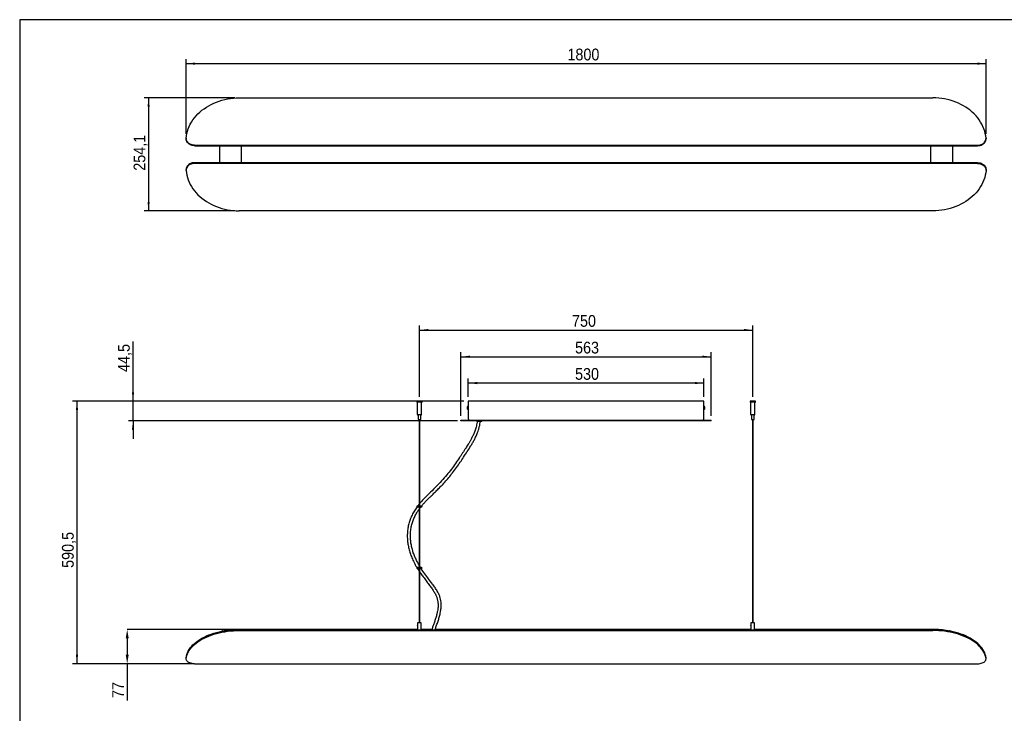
# Model space of a CAD drawing. Header units: millimetres. Extents: x 51 to 4151, y 47 to 2917.
# Tile 5 of 8: x 51 to 2266, y 1357 to 2917. Entities that reach past the tile are written whole.
import ezdxf

# ---------------------------------------------------------------- set-up
doc = ezdxf.new("R2010")
doc.units = ezdxf.units.MM
doc.header["$LTSCALE"] = 10
doc.header["$PDSIZE"] = -1
doc.linetypes.add('SLD-Solido', pattern=[0])
doc.layers.add('QUOTE', color=1, linetype='SLD-Solido')
doc.layers.add('SCHIZZI', color=9, linetype='Continuous')
doc.styles.add('SLDTEXTSTYLE0', font='GOTHIC.TTF', dxfattribs={"width": 0.913})
doc.dimstyles.new('SLDDIMSTYLE0', dxfattribs={"dimtxt": 26.458333, "dimasz": 20, "dimexe": 0, "dimexo": 0.0625, "dimgap": 6.614583, "dimtad": 1, "dimdec": 1, "dimrnd": 1e-09, "dimzin": 12, "dimdsep": 46, "dimtxsty": 'SLDTEXTSTYLE0', "dimsah": 1, "dimcen": 0.09, "dimadec": 0, "dimazin": 3, "dimtfac": 1, "dimtdec": 1, "dimtofl": 0, "dimtmove": 0, "dimatfit": 3, "dimfxl": 1, "dimfrac": 2, "dimtolj": 1, "dimtzin": 12, "dimarcsym": 0})
doc.dimstyles.new('SLDDIMSTYLE1', dxfattribs={"dimtxt": 26.458333, "dimasz": 20, "dimexe": 0, "dimexo": 0.0625, "dimgap": 6.614583, "dimtad": 1, "dimdec": 1, "dimrnd": 1e-09, "dimzin": 12, "dimdsep": 46, "dimtxsty": 'SLDTEXTSTYLE0', "dimsah": 1, "dimcen": 0.09, "dimadec": 0, "dimazin": 3, "dimtfac": 1, "dimtdec": 1, "dimtmove": 0, "dimatfit": 0, "dimfxl": 1, "dimfrac": 2, "dimtolj": 1, "dimtzin": 12, "dimarcsym": 0})

# ---------------------------------------------------------------- blocks, each defined once
blk = doc.blocks.new('_D')
at = {"layer": 'QUOTE', "transparency": 16777216}
for p, q in [((950.3, 2069.2), (950.3, 2229.3)), ((950.3, 2219.3), (1700.3, 2219.3)), ((1700.3, 2069.2), (1700.3, 2229.3))]:
    blk.add_line(p, q, dxfattribs=at)
for points in [[(950.3, 2219.3), (970.3, 2216.8), (970.3, 2221.8)], [(1700.3, 2219.3), (1680.3, 2221.8), (1680.3, 2216.8)]]:
    blk.add_solid(points, dxfattribs=at)
at = {"layer": 'QUOTE', "transparency": 16777216, "insert": (1293.6, 2253.1), "char_height": 26.46, "attachment_point": 1, "style": 'SLDTEXTSTYLE0'}
blk.add_mtext('750', dxfattribs=at)
blk = doc.blocks.new('_D_1')
at = {"layer": 'Defpoints', "color": 0, "transparency": 16777216}
for p in [(292.8, 1545.9), (544.7, 1545.9), (444.3, 1468.9)]:
    blk.add_point(p, dxfattribs=at)
at = {"layer": 'QUOTE', "color": 0, "lineweight": -2, "transparency": 16777216}
for p, q in [((544.7, 1545.9), (292.8, 1545.9)), ((292.8, 1525.9), (292.8, 1488.9)), ((444.2, 1468.9), (292.8, 1468.9)), ((292.8, 1468.9), (292.8, 1386.1))]:
    blk.add_line(p, q, dxfattribs=at)
at = {"layer": 'QUOTE', "color": 0, "transparency": 16777216}
for points in [[(289.5, 1525.9), (296.2, 1525.9), (292.8, 1545.9)], [(289.5, 1488.9), (296.2, 1488.9), (292.8, 1468.9)]]:
    blk.add_solid(points, dxfattribs=at)
at = {"layer": 'QUOTE', "color": 0, "transparency": 16777216, "insert": (259.1, 1409.7), "char_height": 26.46, "attachment_point": 2, "rotation": 90, "style": 'SLDTEXTSTYLE0'}
blk.add_mtext('\\A1;77', dxfattribs=at)
blk = doc.blocks.new('_D_2')
at = {"layer": 'QUOTE', "transparency": 16777216}
for p, q in [((1050.3, 2059.3), (169.8, 2059.3)), ((179.8, 2059.3), (179.8, 1468.9)), ((434.3, 1468.9), (169.8, 1468.9))]:
    blk.add_line(p, q, dxfattribs=at)
for points in [[(179.8, 2059.3), (177.3, 2039.3), (182.3, 2039.3)], [(179.8, 1468.9), (182.3, 1488.9), (177.3, 1488.9)]]:
    blk.add_solid(points, dxfattribs=at)
at = {"layer": 'QUOTE', "transparency": 16777216, "insert": (146, 1684.4), "char_height": 26.46, "attachment_point": 1, "rotation": 90, "style": 'SLDTEXTSTYLE0'}
blk.add_mtext('590,5', dxfattribs=at)
blk = doc.blocks.new('_D_3')
at = {"layer": 'QUOTE', "transparency": 16777216}
for p, q in [((305.9, 2059.3), (305.9, 2193.5)), ((1050.3, 2059.3), (295.9, 2059.3)), ((305.9, 2014.8), (305.9, 2059.3)), ((1035.8, 2014.8), (295.9, 2014.8)), ((305.9, 2014.8), (305.9, 1974.8))]:
    blk.add_line(p, q, dxfattribs=at)
for points in [[(305.9, 2059.3), (308.4, 2079.3), (303.4, 2079.3)], [(305.9, 2014.8), (303.4, 1994.8), (308.4, 1994.8)]]:
    blk.add_solid(points, dxfattribs=at)
at = {"layer": 'QUOTE', "transparency": 16777216, "insert": (272.1, 2125.1), "char_height": 26.46, "attachment_point": 1, "rotation": 90, "style": 'SLDTEXTSTYLE0'}
blk.add_mtext('44,5', dxfattribs=at)
blk = doc.blocks.new('_D_4')
at = {"layer": 'QUOTE', "transparency": 16777216}
for p, q in [((1043.8, 2026.3), (1043.8, 2169.3)), ((1043.8, 2159.3), (1606.8, 2159.3)), ((1606.8, 2026.3), (1606.8, 2169.3))]:
    blk.add_line(p, q, dxfattribs=at)
for points in [[(1043.8, 2159.3), (1063.8, 2156.8), (1063.8, 2161.8)], [(1606.8, 2159.3), (1586.8, 2161.8), (1586.8, 2156.8)]]:
    blk.add_solid(points, dxfattribs=at)
at = {"layer": 'QUOTE', "transparency": 16777216, "insert": (1300.5, 2193.1), "char_height": 26.46, "attachment_point": 1, "style": 'SLDTEXTSTYLE0'}
blk.add_mtext('563', dxfattribs=at)
blk = doc.blocks.new('_D_5')
at = {"layer": 'QUOTE', "transparency": 16777216}
for p, q in [((1060.3, 2069.3), (1060.3, 2110.1)), ((1590.3, 2069.3), (1590.3, 2110.1)), ((1590.3, 2100.1), (1060.3, 2100.1))]:
    blk.add_line(p, q, dxfattribs=at)
for points in [[(1060.3, 2100.1), (1080.3, 2097.6), (1080.3, 2102.6)], [(1590.3, 2100.1), (1570.3, 2102.6), (1570.3, 2097.6)]]:
    blk.add_solid(points, dxfattribs=at)
at = {"layer": 'QUOTE', "transparency": 16777216, "insert": (1300.5, 2133.9), "char_height": 26.46, "attachment_point": 1, "style": 'SLDTEXTSTYLE0'}
blk.add_mtext('530', dxfattribs=at)
blk = doc.blocks.new('_D_8')
at = {"layer": 'QUOTE', "transparency": 16777216}
for p, q in [((535, 2741.6), (331, 2741.6)), ((341, 2741.6), (341, 2487.5)), ((535, 2487.5), (331, 2487.5))]:
    blk.add_line(p, q, dxfattribs=at)
for points in [[(341, 2741.6), (338.5, 2721.6), (343.5, 2721.6)], [(341, 2487.5), (343.5, 2507.5), (338.5, 2507.5)]]:
    blk.add_solid(points, dxfattribs=at)
at = {"layer": 'QUOTE', "transparency": 16777216, "insert": (307.2, 2577.6), "char_height": 26.46, "attachment_point": 1, "rotation": 90, "style": 'SLDTEXTSTYLE0'}
blk.add_mtext('254,1', dxfattribs=at)
blk = doc.blocks.new('_D_9')
at = {"layer": 'QUOTE', "transparency": 16777216}
for p, q in [((425.3, 2660.7), (425.3, 2828.5)), ((425.3, 2818.5), (2225.3, 2818.5)), ((2225.3, 2660.7), (2225.3, 2828.5))]:
    blk.add_line(p, q, dxfattribs=at)
for points in [[(425.3, 2818.5), (445.3, 2816), (445.3, 2821)], [(2225.3, 2818.5), (2205.3, 2821), (2205.3, 2816)]]:
    blk.add_solid(points, dxfattribs=at)
at = {"layer": 'QUOTE', "transparency": 16777216, "insert": (1283.4, 2852.3), "char_height": 26.46, "attachment_point": 1, "style": 'SLDTEXTSTYLE0'}
blk.add_mtext('1800', dxfattribs=at)

msp = doc.modelspace()

# ---------------------------------------------------------------- linework, layer by layer
for p, q in [((544.96, 2741.63), (2105.64, 2741.63)), ((425.3, 2650.71), (425.3, 2649.56)), ((2225.3, 2650.71), (2225.3, 2649.56)), ((444.3, 2635.14), (2206.3, 2635.14)), ((444.3, 2634), (2206.3, 2634)), ((500.3, 2634), (500.3, 2595.75)), ((550.3, 2595.75), (550.3, 2633.58)), ((2100.3, 2633.58), (2100.3, 2595.75)), ((2150.3, 2595.75), (2150.3, 2634)), ((2206.3, 2595.75), (444.3, 2595.75)), ((2206.3, 2595.17), (444.3, 2595.17)), ((2206.3, 2594.02), (444.3, 2594.02)), ((425.3, 2579.61), (425.3, 2580.18)), ((425.3, 2578.46), (425.3, 2579.61)), ((2225.3, 2579.61), (2225.3, 2580.18)), ((2225.3, 2578.46), (2225.3, 2579.61)), ((2105.64, 2487.54), (544.96, 2487.54)), ((944.3, 2059.35), (944.3, 2057.55)), ((956.3, 2059.35), (944.3, 2059.35)), ((956.1, 2057.35), (944.5, 2057.35)), ((945.3, 2057.35), (945.3, 2030.35)), ((955.3, 2030.35), (955.3, 2057.35)), ((956.3, 2057.55), (956.3, 2059.35)), ((1058.1, 2046.25), (1058.1, 2042.45)), ((1060.3, 2048.15), (1060, 2048.15)), ((1060, 2040.55), (1060.3, 2040.55)), ((1060.3, 2059.35), (1060.3, 2019.35)), ((1590.3, 2059.35), (1060.3, 2059.35)), ((1590.3, 2019.35), (1590.3, 2059.35)), ((1590.6, 2048.15), (1590.3, 2048.15)), ((1590.3, 2040.55), (1590.6, 2040.55)), ((1592.5, 2042.45), (1592.5, 2046.25)), ((1694.3, 2059.35), (1694.3, 2057.55)), ((1706.3, 2059.35), (1694.3, 2059.35)), ((1706.1, 2057.35), (1694.5, 2057.35)), ((1695.3, 2057.35), (1695.3, 2030.35)), ((1705.3, 2030.35), (1705.3, 2057.35)), ((1706.3, 2057.55), (1706.3, 2059.35)), ((947.3, 2028.35), (947.3, 2018.55)), ((953.3, 2028.35), (947.3, 2028.35)), ((947.5, 2018.35), (953.1, 2018.35)), ((949.67, 2018.35), (949.67, 1561.05)), ((950.92, 1561.05), (950.92, 2018.35)), ((953.3, 2018.55), (953.3, 2028.35)), ((1043.8, 2014.85), (1043.8, 2016.35)), ((1043.8, 2016.35), (1045.8, 2016.35)), ((1045.8, 2016.35), (1604.8, 2016.35)), ((1604.8, 2016.35), (1606.8, 2016.35)), ((1606.8, 2014.85), (1606.8, 2016.35)), ((1697.3, 2028.35), (1697.3, 2018.55)), ((1703.3, 2028.35), (1697.3, 2028.35)), ((1697.5, 2018.35), (1703.1, 2018.35)), ((1699.67, 2018.35), (1699.67, 1561.05)), ((1700.92, 1561.05), (1700.92, 2018.35)), ((1703.3, 2018.55), (1703.3, 2028.35)), ((1045.8, 2014.85), (1043.8, 2014.85)), ((1604.8, 2014.85), (1045.8, 2014.85)), ((1090.3, 2013.85), (1080.3, 2013.85)), ((1606.8, 2014.85), (1604.8, 2014.85)), ((949.67, 1823.42), (945.3, 1823.42)), ((945.3, 1821.42), (949.67, 1821.42)), ((955.3, 1823.42), (950.92, 1823.42)), ((950.92, 1821.42), (955.3, 1821.42)), ((949.67, 1685.17), (945.31, 1685.17)), ((952.92, 1685.17), (950.92, 1688.48)), ((955.3, 1685.17), (950.92, 1685.17)), ((945.3, 1683.17), (949.67, 1683.17)), ((945.89, 1683.17), (949.67, 1677.25)), ((950.92, 1683.17), (955.3, 1683.17)), ((946.8, 1561.05), (946.3, 1560.55)), ((946.3, 1560.55), (946.3, 1555.28)), ((954.3, 1560.55), (946.3, 1560.55)), ((946.3, 1552.82), (946.3, 1545.08)), ((953.8, 1561.05), (946.8, 1561.05)), ((954.3, 1560.55), (953.8, 1561.05)), ((954.3, 1545.08), (954.3, 1560.55)), ((1696.8, 1561.05), (1696.3, 1560.55)), ((1696.3, 1560.55), (1696.3, 1555.28)), ((1704.3, 1560.55), (1696.3, 1560.55)), ((1696.3, 1552.82), (1696.3, 1545.08)), ((1703.8, 1561.05), (1696.8, 1561.05)), ((1704.3, 1560.55), (1703.8, 1561.05)), ((1704.3, 1545.08), (1704.3, 1560.55)), ((507.3, 1543.05), (516.03, 1543.05)), ((946.3, 1545.9), (544.96, 1545.9)), ((544.96, 1545.08), (2105.64, 1545.08)), ((544.96, 1543.44), (2105.64, 1543.44)), ((978.21, 1545.9), (954.3, 1545.9)), ((1696.3, 1545.9), (985.61, 1545.9)), ((2105.64, 1545.9), (1704.3, 1545.9)), ((2134.56, 1543.05), (2143.3, 1543.05)), ((425.33, 1481.63), (425.3, 1482.23)), ((425.3, 1481.41), (425.3, 1482.23)), ((425.3, 1479.77), (425.3, 1481.41)), ((444.3, 1468.87), (2206.3, 1468.87)), ((2225.27, 1481.63), (2225.3, 1482.23)), ((2225.3, 1481.41), (2225.3, 1482.23)), ((2225.3, 1479.77), (2225.3, 1481.41))]:
    msp.add_line(p, q)
at = {"flags": 128}
for points in [[(425.3, 2650.71), (425.98, 2656.12), (427.03, 2661.5), (428.44, 2666.82), (430.2, 2672.07), (432.32, 2677.23), (434.78, 2682.29), (437.59, 2687.23), (440.72, 2692.03), (444.17, 2696.68), (447.93, 2701.17), (451.99, 2705.48), (456.33, 2709.6), (460.95, 2713.52), (465.82, 2717.23), (470.93, 2720.7), (476.28, 2723.94), (481.83, 2726.93), (487.58, 2729.67), (493.5, 2732.14), (499.58, 2734.33), (505.8, 2736.25), (512.14, 2737.89), (518.59, 2739.23), (525.11, 2740.28), (531.69, 2741.03), (538.32, 2741.48), (544.96, 2741.63)], [(2225.3, 2650.71), (2224.62, 2656.12), (2223.57, 2661.5), (2222.16, 2666.82), (2220.39, 2672.07), (2218.28, 2677.23), (2215.81, 2682.29), (2213.01, 2687.23), (2209.88, 2692.03), (2206.43, 2696.68), (2202.67, 2701.17), (2198.61, 2705.48), (2194.26, 2709.6), (2189.65, 2713.52), (2184.78, 2717.23), (2179.66, 2720.7), (2174.32, 2723.94), (2168.76, 2726.93), (2163.02, 2729.67), (2157.09, 2732.14), (2151.01, 2734.33), (2144.79, 2736.25), (2138.45, 2737.89), (2132.01, 2739.23), (2125.49, 2740.28), (2118.9, 2741.03), (2112.28, 2741.48), (2105.64, 2741.63)], [(444.3, 2635.14), (441.59, 2635.3), (438.94, 2635.77), (436.4, 2636.55), (434.03, 2637.61), (431.86, 2638.94), (429.94, 2640.51), (428.31, 2642.29), (427.01, 2644.24), (426.07, 2646.32), (425.49, 2648.49), (425.3, 2650.71)], [(444.3, 2634), (441.59, 2634.15), (438.94, 2634.63), (436.4, 2635.4), (434.03, 2636.47), (431.86, 2637.8), (429.94, 2639.37), (428.31, 2641.15), (427.01, 2643.09), (426.07, 2645.18), (425.49, 2647.34), (425.3, 2649.56)], [(2206.3, 2635.14), (2209, 2635.3), (2211.65, 2635.77), (2214.19, 2636.55), (2216.57, 2637.61), (2218.74, 2638.94), (2220.66, 2640.51), (2222.28, 2642.29), (2223.58, 2644.24), (2224.53, 2646.32), (2225.1, 2648.49), (2225.3, 2650.71)], [(2206.3, 2634), (2209, 2634.15), (2211.65, 2634.63), (2214.19, 2635.4), (2216.57, 2636.47), (2218.74, 2637.8), (2220.66, 2639.37), (2222.28, 2641.15), (2223.58, 2643.09), (2224.53, 2645.18), (2225.1, 2647.34), (2225.3, 2649.56)], [(444.3, 2595.75), (441.59, 2595.59), (438.94, 2595.12), (436.4, 2594.34), (434.03, 2593.27), (431.86, 2591.94), (429.94, 2590.37), (428.31, 2588.6), (427.01, 2586.65), (426.07, 2584.57), (425.49, 2582.4), (425.3, 2580.18)], [(444.3, 2595.17), (441.59, 2595.01), (438.94, 2594.54), (436.4, 2593.77), (434.03, 2592.7), (431.86, 2591.37), (429.94, 2589.8), (428.31, 2588.02), (427.01, 2586.07), (426.07, 2583.99), (425.49, 2581.82), (425.3, 2579.61)], [(444.3, 2595.17), (441.59, 2595.01), (438.94, 2594.54), (436.4, 2593.77), (434.03, 2592.7), (431.86, 2591.37), (429.94, 2589.8), (428.31, 2588.02), (427.01, 2586.07), (426.07, 2583.99), (425.49, 2581.82), (425.3, 2579.61)], [(444.3, 2594.02), (441.59, 2593.87), (438.94, 2593.39), (436.4, 2592.62), (434.03, 2591.55), (431.86, 2590.22), (429.94, 2588.65), (428.31, 2586.88), (427.01, 2584.93), (426.07, 2582.85), (425.49, 2580.68), (425.3, 2578.46)], [(2206.3, 2595.75), (2209, 2595.59), (2211.65, 2595.12), (2214.19, 2594.34), (2216.57, 2593.27), (2218.74, 2591.94), (2220.66, 2590.37), (2222.28, 2588.6), (2223.58, 2586.65), (2224.53, 2584.57), (2225.1, 2582.4), (2225.3, 2580.18)], [(2206.3, 2595.17), (2209, 2595.01), (2211.65, 2594.54), (2214.19, 2593.77), (2216.57, 2592.7), (2218.74, 2591.37), (2220.66, 2589.8), (2222.28, 2588.02), (2223.58, 2586.07), (2224.53, 2583.99), (2225.1, 2581.82), (2225.3, 2579.61)], [(2206.3, 2595.17), (2209, 2595.01), (2211.65, 2594.54), (2214.19, 2593.77), (2216.57, 2592.7), (2218.74, 2591.37), (2220.66, 2589.8), (2222.28, 2588.02), (2223.58, 2586.07), (2224.53, 2583.99), (2225.1, 2581.82), (2225.3, 2579.61)], [(2206.3, 2594.02), (2209, 2593.87), (2211.65, 2593.39), (2214.19, 2592.62), (2216.57, 2591.55), (2218.74, 2590.22), (2220.66, 2588.65), (2222.28, 2586.88), (2223.58, 2584.93), (2224.53, 2582.85), (2225.1, 2580.68), (2225.3, 2578.46)], [(425.3, 2578.46), (425.98, 2573.04), (427.03, 2567.67), (428.44, 2562.35), (430.2, 2557.1), (432.32, 2551.94), (434.78, 2546.88), (437.59, 2541.94), (440.72, 2537.14), (444.17, 2532.49), (447.93, 2528), (451.99, 2523.69), (456.33, 2519.56), (460.95, 2515.65), (465.82, 2511.94), (470.93, 2508.47), (476.28, 2505.23), (481.83, 2502.24), (487.58, 2499.5), (493.5, 2497.03), (499.58, 2494.83), (505.8, 2492.92), (512.14, 2491.28), (518.59, 2489.94), (525.11, 2488.89), (531.69, 2488.14), (538.32, 2487.69), (544.96, 2487.54)], [(2225.3, 2578.46), (2224.62, 2573.04), (2223.57, 2567.67), (2222.16, 2562.35), (2220.39, 2557.1), (2218.28, 2551.94), (2215.81, 2546.88), (2213.01, 2541.94), (2209.88, 2537.14), (2206.43, 2532.49), (2202.67, 2528), (2198.61, 2523.69), (2194.26, 2519.56), (2189.65, 2515.65), (2184.78, 2511.94), (2179.66, 2508.47), (2174.32, 2505.23), (2168.76, 2502.24), (2163.02, 2499.5), (2157.09, 2497.03), (2151.01, 2494.83), (2144.79, 2492.92), (2138.45, 2491.28), (2132.01, 2489.94), (2125.49, 2488.89), (2118.9, 2488.14), (2112.28, 2487.69), (2105.64, 2487.54)], [(425.3, 1481.41), (425.98, 1485.2), (427.03, 1488.97), (428.44, 1492.69), (430.2, 1496.37), (432.32, 1499.98), (434.78, 1503.52), (437.59, 1506.98), (440.72, 1510.34), (444.17, 1513.6), (447.93, 1516.74), (451.99, 1519.76), (456.33, 1522.65), (460.95, 1525.39), (465.82, 1527.99), (470.93, 1530.42), (476.28, 1532.69), (481.83, 1534.78), (487.58, 1536.7), (493.5, 1538.43), (499.58, 1539.97), (505.8, 1541.31), (512.14, 1542.45), (518.59, 1543.39), (525.11, 1544.13), (531.69, 1544.65), (538.32, 1544.97), (544.96, 1545.08)], [(425.3, 1479.77), (425.98, 1483.56), (427.03, 1487.33), (428.44, 1491.05), (430.2, 1494.73), (432.32, 1498.34), (434.78, 1501.88), (437.59, 1505.34), (440.72, 1508.7), (444.17, 1511.96), (447.93, 1515.11), (451.99, 1518.13), (456.33, 1521.01), (460.95, 1523.76), (465.82, 1526.35), (470.93, 1528.78), (476.28, 1531.05), (481.83, 1533.14), (487.58, 1535.06), (493.5, 1536.79), (499.58, 1538.33), (505.8, 1539.67), (512.14, 1540.81), (518.59, 1541.76), (525.11, 1542.49), (531.69, 1543.02), (538.32, 1543.33), (544.96, 1543.44)], [(425.3, 1482.23), (425.98, 1486.02), (427.03, 1489.79), (428.44, 1493.51), (430.2, 1497.19), (432.32, 1500.8), (434.78, 1504.34), (437.59, 1507.8), (440.72, 1511.16), (444.17, 1514.42), (447.93, 1517.56), (451.99, 1520.58), (456.33, 1523.47), (460.95, 1526.21), (465.82, 1528.81), (470.93, 1531.24), (476.28, 1533.51), (481.83, 1535.6), (487.58, 1537.52), (493.5, 1539.25), (499.58, 1540.79), (505.52, 1542.07)], [(2225.3, 1481.41), (2224.62, 1485.2), (2223.57, 1488.97), (2222.16, 1492.69), (2220.39, 1496.37), (2218.28, 1499.98), (2215.81, 1503.52), (2213.01, 1506.98), (2209.88, 1510.34), (2206.43, 1513.6), (2202.67, 1516.74), (2198.61, 1519.76), (2194.26, 1522.65), (2189.65, 1525.39), (2184.78, 1527.99), (2179.66, 1530.42), (2174.32, 1532.69), (2168.76, 1534.78), (2163.02, 1536.7), (2157.09, 1538.43), (2151.01, 1539.97), (2144.79, 1541.31), (2138.45, 1542.45), (2132.01, 1543.39), (2125.49, 1544.13), (2118.9, 1544.65), (2112.28, 1544.97), (2105.64, 1545.08)], [(2225.3, 1479.77), (2224.62, 1483.56), (2223.57, 1487.33), (2222.16, 1491.05), (2220.39, 1494.73), (2218.28, 1498.34), (2215.81, 1501.88), (2213.01, 1505.34), (2209.88, 1508.7), (2206.43, 1511.96), (2202.67, 1515.11), (2198.61, 1518.13), (2194.26, 1521.01), (2189.65, 1523.76), (2184.78, 1526.35), (2179.66, 1528.78), (2174.32, 1531.05), (2168.76, 1533.14), (2163.02, 1535.06), (2157.09, 1536.79), (2151.01, 1538.33), (2144.79, 1539.67), (2138.45, 1540.81), (2132.01, 1541.76), (2125.49, 1542.49), (2118.9, 1543.02), (2112.28, 1543.33), (2105.64, 1543.44)], [(2225.3, 1482.23), (2224.62, 1486.02), (2223.57, 1489.79), (2222.16, 1493.51), (2220.39, 1497.19), (2218.28, 1500.8), (2215.81, 1504.34), (2213.01, 1507.8), (2209.88, 1511.16), (2206.43, 1514.42), (2202.67, 1517.56), (2198.61, 1520.58), (2194.26, 1523.47), (2189.65, 1526.21), (2184.78, 1528.81), (2179.66, 1531.24), (2174.32, 1533.51), (2168.76, 1535.6), (2163.02, 1537.52), (2157.09, 1539.25), (2151.01, 1540.79), (2145.1, 1542.07)], [(444.3, 1468.87), (441.59, 1468.98), (438.94, 1469.31), (436.4, 1469.86), (434.03, 1470.6), (431.86, 1471.54), (429.94, 1472.63), (428.31, 1473.88), (427.01, 1475.24), (426.07, 1476.7), (425.49, 1478.22), (425.3, 1479.77)], [(2206.3, 1468.87), (2209, 1468.98), (2211.65, 1469.31), (2214.19, 1469.86), (2216.57, 1470.6), (2218.74, 1471.54), (2220.66, 1472.63), (2222.28, 1473.88), (2223.58, 1475.24), (2224.53, 1476.7), (2225.1, 1478.22), (2225.3, 1479.77)]]:
    msp.add_lwpolyline(points, dxfattribs=at)
for centre, radius, start, end in [((551.3, 2633.58), 1, 155.66789, 180), ((2099.3, 2633.58), 1, 0, 24.33211), ((944.5, 2057.55), 0.2, 180, 270), ((956.1, 2057.55), 0.2, 270, 0), ((1060, 2046.25), 1.9, 90, 180), ((1060, 2042.45), 1.9, 180, 270), ((1590.6, 2046.25), 1.9, 0, 90), ((1590.6, 2042.45), 1.9, 270, 0), ((1694.5, 2057.55), 0.2, 180, 270), ((1706.1, 2057.55), 0.2, 270, 0), ((947.3, 2030.35), 2, 180, 270), ((947.5, 2018.55), 0.2, 180, 270), ((953.1, 2018.55), 0.2, 270, 0), ((953.3, 2030.35), 2, 270, 0), ((1697.3, 2030.35), 2, 180, 270), ((1697.5, 2018.55), 0.2, 180, 270), ((1703.1, 2018.55), 0.2, 270, 0), ((1703.3, 2030.35), 2, 270, 0), ((1080.3, 2014.85), 1, 180, 270), ((1090.3, 2014.85), 1, 270, 0), ((945.3, 1822.42), 1, 90, 266.5455), ((955.3, 1822.42), 1, 270, 90), ((945.3, 1684.17), 1, 100.85643, 270), ((955.3, 1684.17), 1, 270, 90), ((544.72, 1342.46), 203.44, 89.93259, 99.60034), ((2105.87, 1342.46), 203.44, 80.39966, 90.06741)]:
    msp.add_arc(centre, radius, start, end)
for points, knots in [([(1060.3, 2019.35), (1060.55, 2018.95), (1061.06, 2018.15), (1061.83, 2017.14), (1062.57, 2016.47), (1063.06, 2016.39), (1063.3, 2016.35)], [0, 0, 0, 0, 0.254523, 0.5092461, 0.7643254, 1, 1, 1, 1]), ([(1587.3, 2016.35), (1587.55, 2016.39), (1588.06, 2016.49), (1588.83, 2017.21), (1589.57, 2018.21), (1590.06, 2018.98), (1590.3, 2019.35)], [0, 0, 0, 0, 0.254735, 0.5095867, 0.7644783, 1, 1, 1, 1]), ([(1080.34, 2013.95), (1080.28, 2013.45), (1079.96, 2010.93), (1079.1, 2006.62), (1077.82, 2001.17), (1075.98, 1994.91), (1073.48, 1988.05), (1070.22, 1980.76), (1066.89, 1974.28), (1063.6, 1968.43), (1060.41, 1963.11), (1057.38, 1958.24), (1054.24, 1953.31), (1050.99, 1948.29), (1047.54, 1943), (1044.07, 1937.74), (1038.83, 1929.82), (1031.65, 1919.18), (1022.22, 1906.08), (1011.82, 1892.9), (1000.47, 1879.92), (988.22, 1867.22), (975.6, 1854.99), (964.59, 1844.25), (956.32, 1835.69), (952.44, 1831.05), (950.92, 1829.23)], [0, 0, 0, 0, 0.00657112, 0.03275162, 0.05676723, 0.07901272, 0.11709378, 0.15144153, 0.18293272, 0.21206508, 0.23907826, 0.26408504, 0.28710787, 0.31550018, 0.34239774, 0.36989853, 0.39798522, 0.46690328, 0.53807054, 0.60975097, 0.6877112, 0.7652902, 0.84291962, 0.92037738, 0.96882285, 1, 1, 1, 1]), ([(955.15, 1823.42), (955.94, 1824.39), (958.21, 1827.2), (962.19, 1831.59), (967.05, 1836.72), (972.26, 1841.96), (978.06, 1847.62), (984.58, 1853.93), (991.77, 1860.97), (999.55, 1868.85), (1007.81, 1877.69), (1016.42, 1887.57), (1025.25, 1898.55), (1033.79, 1910.08), (1041.98, 1921.93), (1049.9, 1933.84), (1057.98, 1946.16), (1064.76, 1956.75), (1070.09, 1965.64), (1074.04, 1972.77), (1077.82, 1980.42), (1080.88, 1987.79), (1083.29, 1994.82), (1085.13, 2001.44), (1086.54, 2007.83), (1087.13, 2012.05), (1087.37, 2013.85)], [0, 0, 0, 0, 0.0159171, 0.0463457, 0.0759943, 0.1066952, 0.1414207, 0.180327, 0.223497, 0.2709712, 0.3227507, 0.3787898, 0.4389678, 0.5030264, 0.5618676, 0.6227223, 0.6851774, 0.7494997, 0.7827182, 0.8170178, 0.8528427, 0.8908352, 0.9178049, 0.9464781, 0.9772834, 1, 1, 1, 1]), ([(944.99, 1821.64), (943.94, 1820.25), (940.7, 1815.96), (936.04, 1808.18), (931.29, 1798.53), (927.67, 1788.66), (925.1, 1778.74), (923.53, 1768.64), (922.91, 1758.42), (923.21, 1748.12), (924.41, 1737.82), (926.48, 1727.59), (929.42, 1717.35), (933.29, 1706.96), (938.24, 1696.4), (942.16, 1689.01), (944.55, 1685.28), (944.74, 1684.98)], [0, 0, 0, 0, 0.0361314, 0.1121005, 0.1876552, 0.2582445, 0.3282114, 0.3977778, 0.4673794, 0.5376658, 0.6084974, 0.679728, 0.7514877, 0.8272867, 0.9078788, 0.9926121, 1, 1, 1, 1]), ([(949.67, 1827.76), (949.25, 1827.27), (948.04, 1825.89), (946.99, 1824.39), (946.3, 1823.42)], [0, 0, 0, 0, 0.3555537, 1, 1, 1, 1]), ([(950.92, 1817.98), (951.56, 1818.89), (952.39, 1820.06), (953.31, 1821.17), (953.52, 1821.42)], [0, 0, 0, 0, 0.7710897, 1, 1, 1, 1]), ([(949.67, 1690.56), (948.81, 1691.95), (946.32, 1696), (942.8, 1703.05), (938.97, 1711.67), (935.71, 1720.72), (933.05, 1730.25), (931.12, 1740.2), (930.06, 1750.52), (929.96, 1761.07), (930.93, 1771.6), (932.97, 1781.76), (935.96, 1791.28), (939.73, 1800.09), (943.97, 1807.81), (947.33, 1813.15), (949.26, 1815.74), (949.67, 1816.29)], [0, 0, 0, 0, 0.0371095, 0.1074818, 0.1775318, 0.2494562, 0.3232638, 0.398806, 0.4759239, 0.5544029, 0.6339354, 0.7114532, 0.7857207, 0.8572635, 0.9265763, 0.9844847, 1, 1, 1, 1]), ([(950.92, 1675.29), (950.95, 1675.26), (952.95, 1672.12), (957.34, 1666.18), (963.8, 1657.48), (970.15, 1649.22), (975.98, 1641.39), (981.11, 1633.99), (985.37, 1626.94), (988.1, 1621.28), (989.69, 1617.02), (990.59, 1614.11), (991.33, 1611.04), (991.91, 1607.6), (992.29, 1603.55), (992.34, 1598.79), (991.93, 1593.25), (990.97, 1586.92), (989.4, 1579.85), (987.27, 1572.2), (984.71, 1564.34), (982.06, 1556.79), (979.64, 1550.45), (978.42, 1546.61), (977.94, 1545.08)], [0, 0, 0, 0, 0.000894, 0.0777719, 0.1543946, 0.2277968, 0.2961355, 0.3589178, 0.4159511, 0.4677448, 0.4891236, 0.5099773, 0.5306553, 0.5541464, 0.5818229, 0.6142192, 0.652084, 0.6959104, 0.7458712, 0.8013231, 0.8597024, 0.9166379, 0.9668226, 1, 1, 1, 1]), ([(985.33, 1545.08), (986.05, 1547.21), (987.76, 1552.22), (990.73, 1560.21), (993.68, 1569.19), (996.27, 1578.32), (998.21, 1587.32), (999.26, 1595.72), (999.38, 1603.44), (998.66, 1610.47), (997.08, 1617.25), (994.42, 1624.5), (990.52, 1632.14), (985.44, 1640.12), (978.92, 1649.26), (971.1, 1659.43), (962.53, 1670.92), (956.78, 1678.75), (954.23, 1682.99), (954.12, 1683.17)], [0, 0, 0, 0, 0.0438547, 0.103221, 0.1663314, 0.2279256, 0.2878469, 0.3450658, 0.3918688, 0.437151, 0.481833, 0.5267407, 0.5873395, 0.6493674, 0.7125802, 0.8086306, 0.9027809, 0.995849, 1, 1, 1, 1]), ([(946.49, 1554.05), (946.49, 1554.18), (946.48, 1554.45), (946.42, 1554.81), (946.35, 1555.09), (946.31, 1555.25), (946.3, 1555.27), (946.3, 1555.28)], [0, 0, 0, 0, 0.2077041, 0.415164, 0.6288909, 0.8471843, 1, 1, 1, 1]), ([(946.3, 1552.82), (946.3, 1552.83), (946.31, 1552.86), (946.37, 1553.06), (946.43, 1553.36), (946.48, 1553.71), (946.49, 1553.95), (946.49, 1554.05)], [0, 0, 0, 0, 0.2079655, 0.4157163, 0.6291081, 0.84748, 1, 1, 1, 1]), ([(1696.49, 1554.05), (1696.49, 1554.18), (1696.48, 1554.45), (1696.42, 1554.81), (1696.35, 1555.09), (1696.31, 1555.25), (1696.3, 1555.27), (1696.3, 1555.28)], [0, 0, 0, 0, 0.2077041, 0.415164, 0.6288909, 0.8471843, 1, 1, 1, 1]), ([(1696.3, 1552.82), (1696.3, 1552.83), (1696.31, 1552.86), (1696.37, 1553.06), (1696.43, 1553.36), (1696.48, 1553.71), (1696.49, 1553.95), (1696.49, 1554.05)], [0, 0, 0, 0, 0.2079655, 0.4157163, 0.6291081, 0.84748, 1, 1, 1, 1]), ([(507.3, 1543.05), (507.13, 1543.02), (506.79, 1542.95), (506.28, 1542.47), (505.78, 1541.81), (505.45, 1541.29), (505.3, 1541.05)], [0, 0, 0, 0, 0.25473671, 0.50959011, 0.76448651, 1, 1, 1, 1]), ([(2145.3, 1541.05), (2145.13, 1541.31), (2144.79, 1541.85), (2144.28, 1542.52), (2143.78, 1542.96), (2143.45, 1543.02), (2143.3, 1543.05)], [0, 0, 0, 0, 0.2545205, 0.5092392, 0.7643169, 1, 1, 1, 1])]:
    msp.add_open_spline(points, degree=3, knots=knots)
at = {"layer": 'SCHIZZI', "color": 7, "true_color": 0xffffff}
msp.add_lwpolyline([(4150.92, 47.33), (4150.72, 2917.33), (50.92, 2917.33), (50.92, 47.33)], close=True, dxfattribs=at)

# ---------------------------------------------------------------- dimensions: what is measured, and where the dimension line sits
at = {"layer": 'QUOTE'}
for base, p1, p2, angle, dimstyle, picture, middle in [((2225.3, 2818.54), (425.3, 2650.71), (2225.3, 2650.71), 0, 'SLDDIMSTYLE0', '_D_9', (1322.52, 2818.54)), ((340.96, 2487.54), (544.96, 2741.63), (544.96, 2487.54), 90, 'SLDDIMSTYLE0', '_D_8', (340.96, 2621.55)), ((305.86, 2059.35), (1045.8, 2014.85), (1060.3, 2059.35), 90, 'SLDDIMSTYLE1', '_D_3', (305.86, 2159.35)), ((1606.8, 2159.35), (1043.8, 2016.35), (1606.8, 2016.35), 0, 'SLDDIMSTYLE0', '_D_4', (1329.82, 2159.35)), ((1060.3, 2100.13), (1590.3, 2059.35), (1060.3, 2059.35), 0, 'SLDDIMSTYLE0', '_D_5', (1329.82, 2100.13)), ((179.83, 1468.87), (1060.3, 2059.35), (444.3, 1468.87), 90, 'SLDDIMSTYLE0', '_D_2', (179.83, 1728.37)), ((292.84, 1545.9), (444.3, 1468.87), (544.72, 1545.9), 90, 'SLDDIMSTYLE0', '_D_1', (292.84, 1409.67))]:
    dim = msp.add_linear_dim(base=base, p1=p1, p2=p2, angle=angle, dimstyle=dimstyle, dxfattribs=at)
    dim.commit()
    dim.dimension.update_dxf_attribs({"geometry": picture, "text_midpoint": middle, "dimtype": 160})
dim = msp.add_linear_dim(base=(1700.3, 2219.35), p1=(950.3, 2059.18), p2=(1700.3, 2059.18), dimstyle='SLDDIMSTYLE0', dxfattribs=at)
dim.commit()
dim.dimension.update_dxf_attribs({"geometry": '_D', "text_midpoint": (1322.91, 2219.35), "dimtype": 160})

doc.saveas('drawing.dxf')
